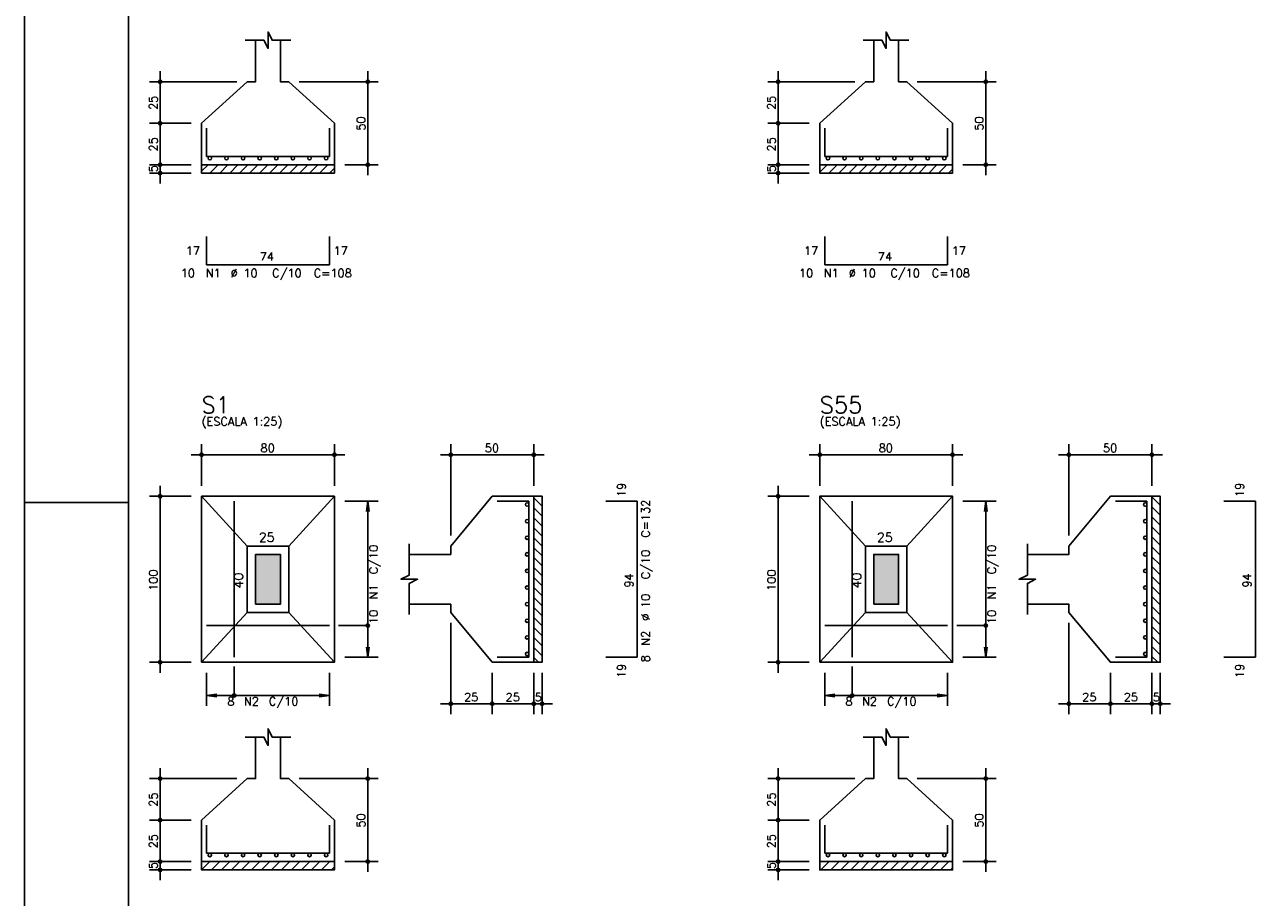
# Model space of a CAD drawing. Extents: x 0 to 119, y 0 to 84.
# Tile 2 of 16: x 0 to 30, y 20 to 41. Entities that reach past the tile are written whole.
import ezdxf

# ---------------------------------------------------------------- set-up
doc = ezdxf.new("R2010")
doc.units = 0
doc.header["$MEASUREMENT"] = 0
for name, color, linetype in [('1', 1, 'CONTINUOUS'), ('2', 2, 'CONTINUOUS'), ('3', 3, 'CONTINUOUS'), ('6', 6, 'CONTINUOUS'), ('7', 7, 'CONTINUOUS'), ('8', 8, 'CONTINUOUS'), ('9', 9, 'CONTINUOUS')]:
    doc.layers.add(name, color=color, linetype=linetype)
doc.styles.get("Standard").update_dxf_attribs({"font": 'ROMANS.SHX'})

msp = doc.modelspace()

# ---------------------------------------------------------------- linework, layer by layer
at = {"layer": '1', "linetype": 'Continuous'}
for p, q in [((0, 0), (0, 84.099998)), ((4.26, 37.677866), (4.415734, 37.8336)), ((4.45615, 37.6336), (4.65615, 37.8336)), ((4.696566, 37.6336), (4.896566, 37.8336)), ((4.936982, 37.6336), (5.136982, 37.8336)), ((5.177399, 37.6336), (5.377399, 37.8336)), ((5.417815, 37.6336), (5.617815, 37.8336)), ((5.658231, 37.6336), (5.858231, 37.8336)), ((5.898648, 37.6336), (6.098648, 37.8336)), ((6.139064, 37.6336), (6.339064, 37.8336)), ((6.37948, 37.6336), (6.57948, 37.8336)), ((6.619897, 37.6336), (6.819897, 37.8336)), ((6.860313, 37.6336), (7.060313, 37.8336)), ((7.100729, 37.6336), (7.300729, 37.8336)), ((7.341145, 37.6336), (7.46, 37.752455)), ((19.14213, 37.654186), (19.321544, 37.8336)), ((19.361961, 37.6336), (19.561961, 37.8336)), ((19.602377, 37.6336), (19.802377, 37.8336)), ((19.842793, 37.6336), (20.042793, 37.8336)), ((20.08321, 37.6336), (20.28321, 37.8336)), ((20.323626, 37.6336), (20.523626, 37.8336)), ((20.564042, 37.6336), (20.764042, 37.8336)), ((20.804459, 37.6336), (21.004459, 37.8336)), ((21.044875, 37.6336), (21.244875, 37.8336)), ((21.285291, 37.6336), (21.485291, 37.8336)), ((21.525708, 37.6336), (21.725708, 37.8336)), ((21.766124, 37.6336), (21.966124, 37.8336)), ((22.00654, 37.6336), (22.20654, 37.8336)), ((22.246956, 37.6336), (22.34213, 37.728774)), ((0, 29.700001), (2.5, 29.700001)), ((12.26, 29.812853), (12.46, 29.612853)), ((27.14213, 29.836534), (27.34213, 29.636534)), ((12.26, 29.572437), (12.46, 29.372437)), ((27.14213, 29.596118), (27.34213, 29.396118)), ((27.14213, 29.355702), (27.34213, 29.155702)), ((12.26, 29.332021), (12.46, 29.132021)), ((12.26, 29.091605), (12.46, 28.891605)), ((27.14213, 29.115286), (27.34213, 28.915286)), ((12.26, 28.851188), (12.46, 28.651188)), ((27.14213, 28.874869), (27.34213, 28.674869)), ((12.26, 28.610772), (12.46, 28.410772)), ((27.14213, 28.634453), (27.34213, 28.434453)), ((12.26, 28.370356), (12.46, 28.170356)), ((27.14213, 28.394037), (27.34213, 28.194037)), ((27.14213, 28.15362), (27.34213, 27.95362)), ((12.26, 28.129939), (12.46, 27.929939)), ((12.26, 27.889523), (12.46, 27.689523)), ((27.14213, 27.913204), (27.34213, 27.713204)), ((12.26, 27.649107), (12.46, 27.449107)), ((27.14213, 27.672788), (27.34213, 27.472788)), ((12.26, 27.40869), (12.46, 27.20869)), ((27.14213, 27.432371), (27.34213, 27.232371)), ((12.26, 27.168274), (12.46, 26.968274)), ((27.14213, 27.191955), (27.34213, 26.991955)), ((12.26, 26.927858), (12.46, 26.727858)), ((12.26, 26.687442), (12.46, 26.487442)), ((27.14213, 26.951539), (27.34213, 26.751539)), ((27.14213, 26.711122), (27.34213, 26.511122)), ((12.26, 26.447025), (12.46, 26.247025)), ((27.14213, 26.470706), (27.34213, 26.270706)), ((12.26, 26.206609), (12.46, 26.006609)), ((27.14213, 26.23029), (27.34213, 26.03029)), ((12.26, 25.966193), (12.375793, 25.8504)), ((27.14213, 25.989874), (27.281604, 25.8504)), ((4.261675, 20.8504), (4.461675, 21.0504)), ((4.502091, 20.8504), (4.702091, 21.0504)), ((4.742508, 20.8504), (4.942508, 21.0504)), ((4.982924, 20.8504), (5.182924, 21.0504)), ((5.22334, 20.8504), (5.42334, 21.0504)), ((5.463756, 20.8504), (5.663756, 21.0504)), ((5.704173, 20.8504), (5.904173, 21.0504)), ((5.944589, 20.8504), (6.144589, 21.0504)), ((6.185005, 20.8504), (6.385005, 21.0504)), ((6.425422, 20.8504), (6.625422, 21.0504)), ((6.665838, 20.8504), (6.865838, 21.0504)), ((6.906254, 20.8504), (7.106254, 21.0504)), ((7.146671, 20.8504), (7.346671, 21.0504)), ((19.167486, 20.8504), (19.367486, 21.0504)), ((19.407902, 20.8504), (19.607902, 21.0504)), ((19.648318, 20.8504), (19.848318, 21.0504)), ((19.888735, 20.8504), (20.088735, 21.0504)), ((20.129151, 20.8504), (20.329151, 21.0504)), ((20.369567, 20.8504), (20.569567, 21.0504)), ((20.609984, 20.8504), (20.809984, 21.0504)), ((20.8504, 20.8504), (21.0504, 21.0504)), ((21.090816, 20.8504), (21.290816, 21.0504)), ((21.331233, 20.8504), (21.531233, 21.0504)), ((21.571649, 20.8504), (21.771649, 21.0504)), ((21.812065, 20.8504), (22.012065, 21.0504)), ((22.052482, 20.8504), (22.252482, 21.0504)), ((7.387087, 20.8504), (7.46, 20.923313)), ((22.292898, 20.8504), (22.34213, 20.899632))]:
    msp.add_line(p, q, dxfattribs=at)
for points in [[(4.26, 37.8336), (7.46, 37.8336), (7.46, 37.6336), (4.26, 37.6336), (4.26, 37.8336)], [(19.14213, 37.8336), (22.34213, 37.8336), (22.34213, 37.6336), (19.14213, 37.6336), (19.14213, 37.8336)], [(12.26, 25.8504), (12.26, 29.8504), (12.46, 29.8504), (12.46, 25.8504), (12.26, 25.8504)], [(27.14213, 25.8504), (27.14213, 29.8504), (27.34213, 29.8504), (27.34213, 25.8504), (27.14213, 25.8504)], [(4.26, 21.0504), (7.46, 21.0504), (7.46, 20.8504), (4.26, 20.8504), (4.26, 21.0504)], [(19.14213, 21.0504), (22.34213, 21.0504), (22.34213, 20.8504), (19.14213, 20.8504), (19.14213, 21.0504)]]:
    msp.add_lwpolyline(points, dxfattribs=at)
at = {"layer": '2', "linetype": 'Continuous'}
for p, q in [((3.26, 38.5836), (3.26, 40.0836)), ((8.26, 37.5836), (8.26, 40.0836)), ((18.14213, 38.5836), (18.14213, 40.0836)), ((23.14213, 37.5836), (23.14213, 40.0836)), ((5.11, 39.8336), (3.01, 39.8336)), ((5.36, 39.8336), (5.36, 39.8336)), ((6.36, 39.8336), (6.36, 39.8336)), ((6.61, 39.8336), (8.51, 39.8336)), ((19.99213, 39.8336), (17.89213, 39.8336)), ((20.24213, 39.8336), (20.24213, 39.8336)), ((21.24213, 39.8336), (21.24213, 39.8336)), ((21.49213, 39.8336), (23.39213, 39.8336)), ((4.01, 38.8336), (3.01, 38.8336)), ((4.01, 38.8336), (3.01, 38.8336)), ((3.26, 37.5836), (3.26, 39.0836)), ((4.26, 38.8336), (4.26, 38.8336)), ((4.26, 38.8336), (4.26, 38.8336)), ((18.89213, 38.8336), (17.89213, 38.8336)), ((18.89213, 38.8336), (17.89213, 38.8336)), ((18.14213, 37.5836), (18.14213, 39.0836)), ((19.14213, 38.8336), (19.14213, 38.8336)), ((19.14213, 38.8336), (19.14213, 38.8336)), ((3.26, 37.3836), (3.26, 38.0836)), ((18.14213, 37.3836), (18.14213, 38.0836)), ((4.01, 37.8336), (3.01, 37.8336)), ((4.01, 37.8336), (3.01, 37.8336)), ((4.01, 37.6336), (3.01, 37.6336)), ((4.26, 37.8336), (4.26, 37.8336)), ((4.26, 37.8336), (4.26, 37.8336)), ((4.26, 37.6336), (4.26, 37.6336)), ((7.46, 37.8336), (7.46, 37.8336)), ((7.71, 37.8336), (8.51, 37.8336)), ((18.89213, 37.8336), (17.89213, 37.8336)), ((18.89213, 37.8336), (17.89213, 37.8336)), ((18.89213, 37.6336), (17.89213, 37.6336)), ((19.14213, 37.8336), (19.14213, 37.8336)), ((19.14213, 37.8336), (19.14213, 37.8336)), ((19.14213, 37.6336), (19.14213, 37.6336)), ((22.34213, 37.8336), (22.34213, 37.8336)), ((22.59213, 37.8336), (23.39213, 37.8336)), ((4.01, 30.8504), (7.71, 30.8504)), ((4.26, 30.1004), (4.26, 31.1004)), ((7.46, 30.1004), (7.46, 31.1004)), ((12.51, 30.8504), (10.01, 30.8504)), ((10.26, 28.9004), (10.26, 31.1004)), ((12.26, 30.1004), (12.26, 31.1004)), ((18.89213, 30.8504), (22.59213, 30.8504)), ((19.14213, 30.1004), (19.14213, 31.1004)), ((22.34213, 30.1004), (22.34213, 31.1004)), ((27.39213, 30.8504), (24.89213, 30.8504)), ((25.14213, 28.9004), (25.14213, 31.1004)), ((27.14213, 30.1004), (27.14213, 31.1004)), ((3.26, 25.6004), (3.26, 30.1004)), ((18.14213, 25.6004), (18.14213, 30.1004)), ((4.01, 29.8504), (3.01, 29.8504)), ((4.26, 29.8504), (4.26, 29.8504)), ((4.26, 29.8504), (4.26, 29.8504)), ((7.46, 29.8504), (7.46, 29.8504)), ((7.46, 29.7304), (7.46, 29.7304)), ((7.71, 29.7304), (8.51, 29.7304)), ((8.26, 29.7304), (8.227368, 29.482539)), ((8.26, 25.9704), (8.26, 29.7304)), ((8.26, 29.7304), (8.292632, 29.482539)), ((12.26, 29.8504), (12.26, 29.8504)), ((18.89213, 29.8504), (17.89213, 29.8504)), ((19.14213, 29.8504), (19.14213, 29.8504)), ((19.14213, 29.8504), (19.14213, 29.8504)), ((22.34213, 29.8504), (22.34213, 29.8504)), ((22.34213, 29.7304), (22.34213, 29.7304)), ((22.59213, 29.7304), (23.39213, 29.7304)), ((23.14213, 29.7304), (23.109498, 29.482539)), ((23.14213, 25.9704), (23.14213, 29.7304)), ((23.14213, 29.7304), (23.174762, 29.482539)), ((27.14213, 29.8504), (27.14213, 29.8504)), ((10.26, 28.6504), (10.26, 28.6504)), ((25.14213, 28.6504), (25.14213, 28.6504)), ((10.26, 27.0504), (10.26, 27.0504)), ((25.14213, 27.0504), (25.14213, 27.0504)), ((10.26, 26.8004), (10.26, 24.6004)), ((25.14213, 26.8004), (25.14213, 24.6004)), ((8.26, 25.9704), (8.227368, 26.218261)), ((8.26, 25.9704), (8.292632, 26.218261)), ((23.14213, 25.9704), (23.109498, 26.218261)), ((23.14213, 25.9704), (23.174762, 26.218261)), ((4.01, 25.8504), (3.01, 25.8504)), ((4.26, 25.8504), (4.26, 25.8504)), ((4.38, 25.8504), (4.38, 25.8504)), ((7.34, 25.8504), (7.34, 25.8504)), ((7.46, 25.9704), (7.46, 25.9704)), ((7.71, 25.9704), (8.51, 25.9704)), ((11.26, 25.8504), (11.26, 25.8504)), ((11.26, 25.8504), (11.26, 25.8504)), ((12.26, 25.8504), (12.26, 25.8504)), ((12.26, 25.8504), (12.26, 25.8504)), ((12.46, 25.8504), (12.46, 25.8504)), ((18.89213, 25.8504), (17.89213, 25.8504)), ((19.14213, 25.8504), (19.14213, 25.8504)), ((19.26213, 25.8504), (19.26213, 25.8504)), ((22.22213, 25.8504), (22.22213, 25.8504)), ((22.34213, 25.9704), (22.34213, 25.9704)), ((22.59213, 25.9704), (23.39213, 25.9704)), ((26.14213, 25.8504), (26.14213, 25.8504)), ((26.14213, 25.8504), (26.14213, 25.8504)), ((27.14213, 25.8504), (27.14213, 25.8504)), ((27.14213, 25.8504), (27.14213, 25.8504)), ((27.34213, 25.8504), (27.34213, 25.8504)), ((4.38, 25.6004), (4.38, 24.8004)), ((7.34, 25.6004), (7.34, 24.8004)), ((11.26, 25.6004), (11.26, 24.6004)), ((11.26, 25.6004), (11.26, 24.6004)), ((12.26, 25.6004), (12.26, 24.6004)), ((12.26, 25.6004), (12.26, 24.6004)), ((12.46, 25.6004), (12.46, 24.6004)), ((19.26213, 25.6004), (19.26213, 24.8004)), ((22.22213, 25.6004), (22.22213, 24.8004)), ((26.14213, 25.6004), (26.14213, 24.6004)), ((26.14213, 25.6004), (26.14213, 24.6004)), ((27.14213, 25.6004), (27.14213, 24.6004)), ((27.14213, 25.6004), (27.14213, 24.6004)), ((27.34213, 25.6004), (27.34213, 24.6004)), ((4.38, 25.0504), (4.627861, 25.083032)), ((4.38, 25.0504), (7.34, 25.0504)), ((4.38, 25.0504), (4.627861, 25.017768)), ((7.34, 25.0504), (7.092139, 25.083032)), ((7.34, 25.0504), (7.092139, 25.017768)), ((19.26213, 25.0504), (19.509991, 25.083032)), ((19.26213, 25.0504), (22.22213, 25.0504)), ((19.26213, 25.0504), (19.509991, 25.017768)), ((22.22213, 25.0504), (21.974269, 25.083032)), ((22.22213, 25.0504), (21.974269, 25.017768)), ((11.51, 24.8504), (10.01, 24.8504)), ((12.51, 24.8504), (11.01, 24.8504)), ((12.01, 24.8504), (12.71, 24.8504)), ((26.39213, 24.8504), (24.89213, 24.8504)), ((27.39213, 24.8504), (25.89213, 24.8504)), ((26.89213, 24.8504), (27.59213, 24.8504)), ((3.26, 21.8004), (3.26, 23.3004)), ((8.26, 20.8004), (8.26, 23.3004)), ((18.14213, 21.8004), (18.14213, 23.3004)), ((23.14213, 20.8004), (23.14213, 23.3004)), ((5.11, 23.0504), (3.01, 23.0504)), ((5.36, 23.0504), (5.36, 23.0504)), ((6.36, 23.0504), (6.36, 23.0504)), ((6.61, 23.0504), (8.51, 23.0504)), ((19.99213, 23.0504), (17.89213, 23.0504)), ((20.24213, 23.0504), (20.24213, 23.0504)), ((21.24213, 23.0504), (21.24213, 23.0504)), ((21.49213, 23.0504), (23.39213, 23.0504)), ((3.26, 20.8004), (3.26, 22.3004)), ((18.14213, 20.8004), (18.14213, 22.3004)), ((4.01, 22.0504), (3.01, 22.0504)), ((4.01, 22.0504), (3.01, 22.0504)), ((4.26, 22.0504), (4.26, 22.0504)), ((4.26, 22.0504), (4.26, 22.0504)), ((18.89213, 22.0504), (17.89213, 22.0504)), ((18.89213, 22.0504), (17.89213, 22.0504)), ((19.14213, 22.0504), (19.14213, 22.0504)), ((19.14213, 22.0504), (19.14213, 22.0504)), ((4.01, 21.0504), (3.01, 21.0504)), ((4.01, 21.0504), (3.01, 21.0504)), ((3.26, 20.6004), (3.26, 21.3004)), ((4.26, 21.0504), (4.26, 21.0504)), ((4.26, 21.0504), (4.26, 21.0504)), ((7.46, 21.0504), (7.46, 21.0504)), ((7.71, 21.0504), (8.51, 21.0504)), ((18.89213, 21.0504), (17.89213, 21.0504)), ((18.89213, 21.0504), (17.89213, 21.0504)), ((18.14213, 20.6004), (18.14213, 21.3004)), ((19.14213, 21.0504), (19.14213, 21.0504)), ((19.14213, 21.0504), (19.14213, 21.0504)), ((22.34213, 21.0504), (22.34213, 21.0504)), ((22.59213, 21.0504), (23.39213, 21.0504)), ((4.01, 20.8504), (3.01, 20.8504)), ((4.26, 20.8504), (4.26, 20.8504)), ((18.89213, 20.8504), (17.89213, 20.8504)), ((19.14213, 20.8504), (19.14213, 20.8504))]:
    msp.add_line(p, q, dxfattribs=at)
for points in [[(5.31, 40.8336), (5.76, 40.8336), (5.86, 40.6336), (5.86, 41.0336), (5.96, 40.8336), (6.41, 40.8336)], [(20.19213, 40.8336), (20.64213, 40.8336), (20.74213, 40.6336), (20.74213, 41.0336), (20.84213, 40.8336), (21.29213, 40.8336)], [(5.56, 40.8336), (5.56, 39.8336), (5.36, 39.8336), (4.26, 38.8336), (4.26, 37.8336), (7.46, 37.8336), (7.46, 38.8336), (6.36, 39.8336), (6.16, 39.8336), (6.16, 40.8336)], [(20.44213, 40.8336), (20.44213, 39.8336), (20.24213, 39.8336), (19.14213, 38.8336), (19.14213, 37.8336), (22.34213, 37.8336), (22.34213, 38.8336), (21.24213, 39.8336), (21.04213, 39.8336), (21.04213, 40.8336)], [(4.26, 25.8504), (7.46, 25.8504), (7.46, 29.8504), (4.26, 29.8504), (4.26, 25.8504)], [(5.36, 28.6504), (4.26, 29.8504)], [(6.36, 28.6504), (7.46, 29.8504)], [(9.26, 27.2504), (10.26, 27.2504), (10.26, 27.0504), (11.26, 25.8504), (12.26, 25.8504), (12.26, 29.8504), (11.26, 29.8504), (10.26, 28.6504), (10.26, 28.4504), (9.26, 28.4504)], [(19.14213, 25.8504), (22.34213, 25.8504), (22.34213, 29.8504), (19.14213, 29.8504), (19.14213, 25.8504)], [(20.24213, 28.6504), (19.14213, 29.8504)], [(21.24213, 28.6504), (22.34213, 29.8504)], [(24.14213, 27.2504), (25.14213, 27.2504), (25.14213, 27.0504), (26.14213, 25.8504), (27.14213, 25.8504), (27.14213, 29.8504), (26.14213, 29.8504), (25.14213, 28.6504), (25.14213, 28.4504), (24.14213, 28.4504)], [(5.36, 27.0504), (6.36, 27.0504), (6.36, 28.6504), (5.36, 28.6504), (5.36, 27.0504)], [(5.56, 27.2504), (6.16, 27.2504), (6.16, 28.4504), (5.56, 28.4504), (5.56, 27.2504)], [(9.26, 27.0004), (9.26, 27.7504), (9.46, 27.8504), (9.06, 27.8504), (9.26, 27.9504), (9.26, 28.7004)], [(20.24213, 27.0504), (21.24213, 27.0504), (21.24213, 28.6504), (20.24213, 28.6504), (20.24213, 27.0504)], [(20.44213, 27.2504), (21.04213, 27.2504), (21.04213, 28.4504), (20.44213, 28.4504), (20.44213, 27.2504)], [(24.14213, 27.0004), (24.14213, 27.7504), (24.34213, 27.8504), (23.94213, 27.8504), (24.14213, 27.9504), (24.14213, 28.7004)], [(5.36, 27.0504), (4.26, 25.8504)], [(6.36, 27.0504), (7.46, 25.8504)], [(20.24213, 27.0504), (19.14213, 25.8504)], [(21.24213, 27.0504), (22.34213, 25.8504)], [(8.26, 26.7354), (7.56, 26.7354)], [(23.14213, 26.7354), (22.44213, 26.7354)], [(5.045, 25.0504), (5.045, 25.7504)], [(19.92713, 25.0504), (19.92713, 25.7504)], [(5.56, 24.0504), (5.56, 23.0504), (5.36, 23.0504), (4.26, 22.0504), (4.26, 21.0504), (7.46, 21.0504), (7.46, 22.0504), (6.36, 23.0504), (6.16, 23.0504), (6.16, 24.0504)], [(5.31, 24.0504), (5.76, 24.0504), (5.86, 23.8504), (5.86, 24.2504), (5.96, 24.0504), (6.41, 24.0504)], [(20.44213, 24.0504), (20.44213, 23.0504), (20.24213, 23.0504), (19.14213, 22.0504), (19.14213, 21.0504), (22.34213, 21.0504), (22.34213, 22.0504), (21.24213, 23.0504), (21.04213, 23.0504), (21.04213, 24.0504)], [(20.19213, 24.0504), (20.64213, 24.0504), (20.74213, 23.8504), (20.74213, 24.2504), (20.84213, 24.0504), (21.29213, 24.0504)]]:
    msp.add_lwpolyline(points, dxfattribs=at)
for centre, radius in [((3.26, 39.8336), 0.04), ((3.26, 39.8336), 0.02), ((8.26, 39.8336), 0.04), ((8.26, 39.8336), 0.02), ((18.14213, 39.8336), 0.04), ((18.14213, 39.8336), 0.02), ((23.14213, 39.8336), 0.04), ((23.14213, 39.8336), 0.02), ((3.26, 38.8336), 0.04), ((3.26, 38.8336), 0.04), ((3.26, 38.8336), 0.02), ((3.26, 38.8336), 0.02), ((18.14213, 38.8336), 0.04), ((18.14213, 38.8336), 0.04), ((18.14213, 38.8336), 0.02), ((18.14213, 38.8336), 0.02), ((3.26, 37.8336), 0.04), ((3.26, 37.8336), 0.04), ((3.26, 37.6336), 0.04), ((3.26, 37.8336), 0.02), ((3.26, 37.8336), 0.02), ((3.26, 37.6336), 0.02), ((8.26, 37.8336), 0.04), ((8.26, 37.8336), 0.02), ((18.14213, 37.8336), 0.04), ((18.14213, 37.8336), 0.04), ((18.14213, 37.6336), 0.04), ((18.14213, 37.8336), 0.02), ((18.14213, 37.8336), 0.02), ((18.14213, 37.6336), 0.02), ((23.14213, 37.8336), 0.04), ((23.14213, 37.8336), 0.02), ((4.26, 30.8504), 0.04), ((4.26, 30.8504), 0.02), ((7.46, 30.8504), 0.04), ((7.46, 30.8504), 0.02), ((10.26, 30.8504), 0.04), ((10.26, 30.8504), 0.02), ((12.26, 30.8504), 0.04), ((12.26, 30.8504), 0.02), ((19.14213, 30.8504), 0.04), ((19.14213, 30.8504), 0.02), ((22.34213, 30.8504), 0.04), ((22.34213, 30.8504), 0.02), ((25.14213, 30.8504), 0.04), ((25.14213, 30.8504), 0.02), ((27.14213, 30.8504), 0.04), ((27.14213, 30.8504), 0.02), ((3.26, 29.8504), 0.04), ((3.26, 29.8504), 0.02), ((18.14213, 29.8504), 0.04), ((18.14213, 29.8504), 0.02), ((8.26, 26.7354), 0.04), ((23.14213, 26.7354), 0.04), ((3.26, 25.8504), 0.04), ((3.26, 25.8504), 0.02), ((18.14213, 25.8504), 0.04), ((18.14213, 25.8504), 0.02), ((5.045, 25.0504), 0.04), ((19.92713, 25.0504), 0.04), ((10.26, 24.8504), 0.04), ((10.26, 24.8504), 0.02), ((11.26, 24.8504), 0.04), ((11.26, 24.8504), 0.04), ((11.26, 24.8504), 0.02), ((11.26, 24.8504), 0.02), ((12.26, 24.8504), 0.04), ((12.26, 24.8504), 0.04), ((12.26, 24.8504), 0.02), ((12.26, 24.8504), 0.02), ((12.46, 24.8504), 0.04), ((12.46, 24.8504), 0.02), ((25.14213, 24.8504), 0.04), ((25.14213, 24.8504), 0.02), ((26.14213, 24.8504), 0.04), ((26.14213, 24.8504), 0.04), ((26.14213, 24.8504), 0.02), ((26.14213, 24.8504), 0.02), ((27.14213, 24.8504), 0.04), ((27.14213, 24.8504), 0.04), ((27.14213, 24.8504), 0.02), ((27.14213, 24.8504), 0.02), ((27.34213, 24.8504), 0.04), ((27.34213, 24.8504), 0.02), ((3.26, 23.0504), 0.04), ((3.26, 23.0504), 0.02), ((8.26, 23.0504), 0.04), ((8.26, 23.0504), 0.02), ((18.14213, 23.0504), 0.04), ((18.14213, 23.0504), 0.02), ((23.14213, 23.0504), 0.04), ((23.14213, 23.0504), 0.02), ((3.26, 22.0504), 0.04), ((3.26, 22.0504), 0.04), ((3.26, 22.0504), 0.02), ((3.26, 22.0504), 0.02), ((18.14213, 22.0504), 0.04), ((18.14213, 22.0504), 0.04), ((18.14213, 22.0504), 0.02), ((18.14213, 22.0504), 0.02), ((3.26, 21.0504), 0.04), ((3.26, 21.0504), 0.04), ((3.26, 21.0504), 0.02), ((3.26, 21.0504), 0.02), ((8.26, 21.0504), 0.04), ((8.26, 21.0504), 0.02), ((18.14213, 21.0504), 0.04), ((18.14213, 21.0504), 0.04), ((18.14213, 21.0504), 0.02), ((18.14213, 21.0504), 0.02), ((23.14213, 21.0504), 0.04), ((23.14213, 21.0504), 0.02), ((3.26, 20.8504), 0.04), ((3.26, 20.8504), 0.02), ((18.14213, 20.8504), 0.04), ((18.14213, 20.8504), 0.02)]:
    msp.add_circle(centre, radius, dxfattribs=at)
at = {"layer": '3', "linetype": 'Continuous'}
for centre in [(4.46, 37.99229), (4.86, 37.99229), (5.26, 37.99229), (5.66, 37.99229), (6.06, 37.99229), (6.46, 37.99229), (6.86, 37.99229), (7.26, 37.99229), (19.34213, 37.99229), (19.74213, 37.99229), (20.14213, 37.99229), (20.54213, 37.99229), (20.94213, 37.99229), (21.34213, 37.99229), (21.74213, 37.99229), (22.14213, 37.99229), (12.09869, 29.6504), (26.98082, 29.6504), (12.09869, 29.2504), (26.98082, 29.2504), (12.09869, 28.8504), (26.98082, 28.8504), (12.09869, 28.4504), (26.98082, 28.4504), (12.09869, 28.0504), (26.98082, 28.0504), (12.09869, 27.6504), (26.98082, 27.6504), (12.09869, 27.2504), (26.98082, 27.2504), (12.09869, 26.8504), (26.98082, 26.8504), (12.09869, 26.4504), (26.98082, 26.4504), (12.09869, 26.0504), (26.98082, 26.0504), (4.46, 21.20909), (4.86, 21.20909), (5.26, 21.20909), (5.66, 21.20909), (6.06, 21.20909), (6.46, 21.20909), (6.86, 21.20909), (7.26, 21.20909), (19.34213, 21.20909), (19.74213, 21.20909), (20.14213, 21.20909), (20.54213, 21.20909), (20.94213, 21.20909), (21.34213, 21.20909), (21.74213, 21.20909), (22.14213, 21.20909)]:
    msp.add_circle(centre, 0.04131, dxfattribs=at)
at = {"layer": '6', "linetype": 'Continuous'}
for p, q in [((4.38, 38.7136), (4.38, 38.0336)), ((7.34, 38.0336), (7.34, 38.7136)), ((19.26213, 38.7136), (19.26213, 38.0336)), ((22.22213, 38.0336), (22.22213, 38.7136)), ((4.38, 38.0336), (7.34, 38.0336)), ((19.26213, 38.0336), (22.22213, 38.0336)), ((4.38, 36.1036), (4.38, 35.4236)), ((7.34, 35.4236), (7.34, 36.1036)), ((19.26213, 36.1036), (19.26213, 35.4236)), ((22.22213, 35.4236), (22.22213, 36.1036)), ((4.38, 35.4236), (7.34, 35.4236)), ((19.26213, 35.4236), (22.22213, 35.4236)), ((5.045, 25.9704), (5.045, 29.7304)), ((12.14, 29.7304), (11.38, 29.7304)), ((12.14, 25.9704), (12.14, 29.7304)), ((14.75, 29.7304), (13.99, 29.7304)), ((14.75, 25.9704), (14.75, 29.7304)), ((19.92713, 25.9704), (19.92713, 29.7304)), ((27.02213, 29.7304), (26.26213, 29.7304)), ((27.02213, 25.9704), (27.02213, 29.7304)), ((29.63213, 29.7304), (28.87213, 29.7304)), ((29.63213, 25.9704), (29.63213, 29.7304)), ((4.38, 26.7354), (7.34, 26.7354)), ((19.26213, 26.7354), (22.22213, 26.7354)), ((11.38, 25.9704), (12.14, 25.9704)), ((13.99, 25.9704), (14.75, 25.9704)), ((26.26213, 25.9704), (27.02213, 25.9704)), ((28.87213, 25.9704), (29.63213, 25.9704)), ((4.38, 21.9304), (4.38, 21.2504)), ((7.34, 21.2504), (7.34, 21.9304)), ((19.26213, 21.9304), (19.26213, 21.2504)), ((22.22213, 21.2504), (22.22213, 21.9304)), ((4.38, 21.2504), (7.34, 21.2504)), ((19.26213, 21.2504), (22.22213, 21.2504))]:
    msp.add_line(p, q, dxfattribs=at)
at = {"layer": '8', "linetype": 'Continuous'}
msp.add_line((2.5, 83.099998), (2.5, 1), dxfattribs=at)
at = {"layer": '9', "linetype": 'Continuous'}
for points in [[(5.56, 27.2504), (6.16, 27.2504), (6.16, 28.4504)], [(5.56, 27.2504), (6.16, 28.4504), (5.56, 28.4504)], [(5.56, 27.2504), (5.56, 28.4504), (5.56, 27.2504)], [(20.44213, 27.2504), (21.04213, 27.2504), (21.04213, 28.4504)], [(20.44213, 27.2504), (21.04213, 28.4504), (20.44213, 28.4504)], [(20.44213, 27.2504), (20.44213, 28.4504), (20.44213, 27.2504)]]:
    msp.add_solid(points, dxfattribs=at)

# ---------------------------------------------------------------- texts
at = {"layer": '2', "linetype": 'Continuous'}
for s, height, p in [('25', 0.2, (3.2, 39.1536)), ('25', 0.2, (18.08213, 39.1536)), ('50', 0.2, (8.2, 38.6536)), ('50', 0.2, (23.08213, 38.6536)), ('25', 0.2, (3.2, 38.1536)), ('25', 0.2, (18.08213, 38.1536)), ('5', 0.2, (3.2, 37.6536)), ('5', 0.2, (18.08213, 37.6536)), ('19', 0.2, (14.47, 29.8304)), ('19', 0.2, (29.35213, 29.8304)), ('C=132', 0.2, (15.05, 28.8504)), ('C/10', 0.2, (8.5, 27.9704)), ('C/10', 0.2, (23.38213, 27.9704)), ('C/10', 0.2, (15.05, 27.8504)), ('100', 0.2, (3.2, 27.5704)), ('40', 0.22, (5.26, 27.6304)), ('94', 0.2, (14.65, 27.6504)), ('100', 0.2, (18.08213, 27.5704)), ('40', 0.22, (20.14213, 27.6304)), ('94', 0.2, (29.53213, 27.6504)), ('N1', 0.2, (8.5, 27.3704)), ('N1', 0.2, (23.38213, 27.3704)), ('%%c 10', 0.2, (15.05, 26.8504)), ('10', 0.2, (8.5, 26.7704)), ('10', 0.2, (23.38213, 26.7704)), ('N2', 0.2, (15.05, 26.2504)), ('8', 0.2, (15.05, 25.8504)), ('19', 0.2, (14.47, 25.4704)), ('19', 0.2, (29.35213, 25.4704)), ('25', 0.2, (3.2, 22.3704)), ('25', 0.2, (18.08213, 22.3704)), ('50', 0.2, (8.2, 21.8704)), ('50', 0.2, (23.08213, 21.8704)), ('25', 0.2, (3.2, 21.3704)), ('25', 0.2, (18.08213, 21.3704)), ('5', 0.2, (3.2, 20.8704)), ('5', 0.2, (18.08213, 20.8704))]:
    msp.add_text(s, height=height, rotation=90, dxfattribs=at).set_placement(p)
for s, height, p in [('17', 0.2, (3.88, 35.6636)), ('17', 0.2, (7.44, 35.6636)), ('17', 0.2, (18.76213, 35.6636)), ('17', 0.2, (22.32213, 35.6636)), ('74', 0.2, (5.66, 35.5236)), ('74', 0.2, (20.54213, 35.5236)), ('10', 0.2, (3.76, 35.1236)), ('N1', 0.2, (4.36, 35.1236)), ('%%c 10', 0.2, (4.96, 35.1236)), ('C/10', 0.2, (5.96, 35.1236)), ('C=108', 0.2, (6.96, 35.1236)), ('10', 0.2, (18.64213, 35.1236)), ('N1', 0.2, (19.24213, 35.1236)), ('%%c 10', 0.2, (19.84213, 35.1236)), ('C/10', 0.2, (20.84213, 35.1236)), ('C=108', 0.2, (21.84213, 35.1236)), ('(ESCALA 1:25)', 0.2, (4.26, 31.5504)), ('(ESCALA 1:25)', 0.2, (19.14213, 31.5504)), ('80', 0.2, (5.68, 30.9104)), ('50', 0.2, (11.08, 30.9104)), ('80', 0.2, (20.56213, 30.9104)), ('50', 0.2, (25.96213, 30.9104)), ('25', 0.22, (5.64, 28.7504)), ('25', 0.22, (20.52213, 28.7504)), ('8', 0.2, (4.88, 24.8104)), ('N2', 0.2, (5.28, 24.8104)), ('C/10', 0.2, (5.88, 24.8104)), ('25', 0.2, (10.58, 24.9104)), ('25', 0.2, (11.58, 24.9104)), ('5', 0.2, (12.28, 24.9104)), ('8', 0.2, (19.76213, 24.8104)), ('N2', 0.2, (20.16213, 24.8104)), ('C/10', 0.2, (20.76213, 24.8104)), ('25', 0.2, (25.46213, 24.9104)), ('25', 0.2, (26.46213, 24.9104)), ('5', 0.2, (27.16213, 24.9104))]:
    msp.add_text(s, height=height, dxfattribs=at).set_placement(p)
at = {"layer": '7', "linetype": 'Continuous'}
for s, p in [('S1', (4.26, 31.8504)), ('S55', (19.14213, 31.8504))]:
    msp.add_text(s, height=0.4, dxfattribs=at).set_placement(p)

doc.saveas('drawing.dxf')
